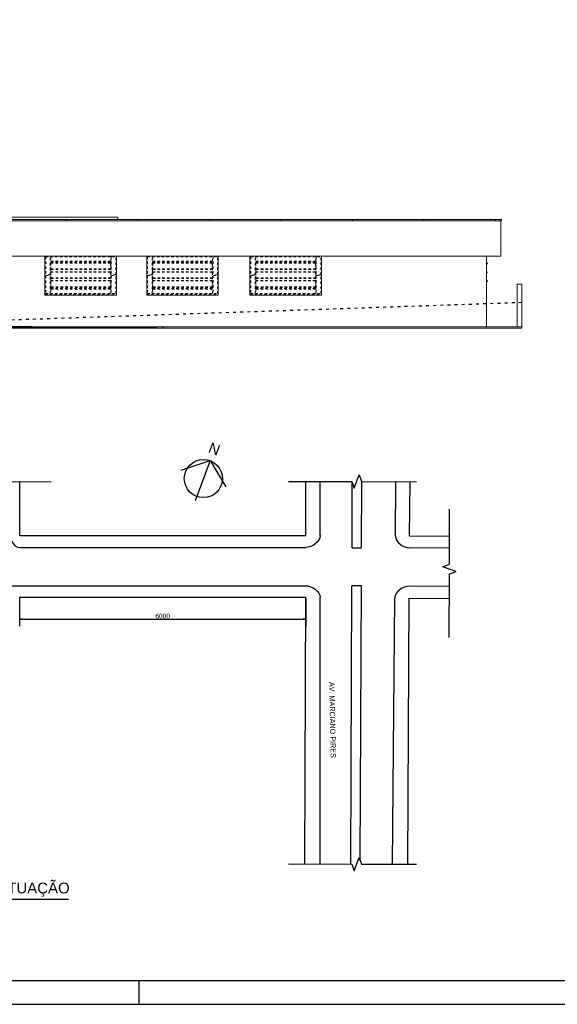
# Model space of a CAD drawing. Header units: millimetres. Extents: x -109 to 627, y -178 to 173.
# Tile 171 of 178: x 339 to 362, y 0 to 41. Entities that reach past the tile are written whole.
import ezdxf
from ezdxf.enums import TextEntityAlignment as Align

# ---------------------------------------------------------------- set-up
doc = ezdxf.new("R2010")
doc.units = ezdxf.units.MM
for name, pattern in [('ACAD_ISO03W100', [30, 12, -18]), ('C5', [60, 50, -5, 0, -5]), ('Traço Curto', [0.00153, 0.001, -0.00053]), ('TRAÇO-2PTOS_P', [0.625, 0.25, -0.125, 0, -0.125, 0, -0.125])]:
    doc.linetypes.add(name, pattern=pattern)
for name, color, linetype in [('252', 252, 'Continuous'), ('A-01', 1, 'Continuous'), ('ARQ-EXO-1_100', 251, 'C5'), ('LOTE', 2, 'Continuous')]:
    doc.layers.add(name, color=color, linetype=linetype)
for name, color, linetype, lineweight in [('ARQ - ESTRUTURA_VIGA', 3, 'Continuous', 15), ('ARQ - JANELA', 2, 'Traço Curto', 5), ('ARQ - PAREDE VISTA', 4, 'Continuous', 9), ('ARQ - PISO', 9, 'Continuous', 5), ('O - COTA', 221, 'Continuous', 20), ('PG', 3, 'Continuous', 0)]:
    doc.layers.add(name, color=color, linetype=linetype, lineweight=lineweight)
doc.styles.add('FORMATO', font='technic_.ttf')
doc.styles.add('GULIM', font='Gulim.ttf')
doc.styles.get("Standard").update_dxf_attribs({"font": 'arial.ttf'})
doc.dimstyles.new('GULIM-500', dxfattribs={"dimtxt": 0.2, "dimasz": 0.1, "dimexe": 0.3, "dimexo": 0, "dimgap": 0.025, "dimtad": 1, "dimdec": 1, "dimlfac": 500, "dimzin": 12, "dimdsep": 46, "dimtxsty": 'GULIM', "dimblk": 'OPEN30', "dimcen": 0, "dimclrd": 152, "dimclre": 152, "dimclrt": 152, "dimaunit": 1, "dimadec": 0, "dimazin": 0, "dimtfac": 1.875, "dimtdec": 1, "dimtmove": 2, "dimatfit": 3, "dimldrblk": 'OPEN30', "dimfxl": 0, "dimtolj": 1, "dimtzin": 12, "dimlwd": -1, "dimarcsym": 0})

# ---------------------------------------------------------------- blocks, each defined once
blk = doc.blocks.new('_Open30')
at = {"color": 0, "linetype": 'ByBlock', "lineweight": -2}
for p, q in [((-1, 0.27), (0, 0)), ((0, 0), (-1, -0.27)), ((0, 0), (-1, 0))]:
    blk.add_line(p, q, dxfattribs=at)
blk = doc.blocks.new('*D536')
at = {"color": 152, "lineweight": -2, "transparency": 16777216}
for p, q in [((339.403, 17.044), (339.403, 15.842)), ((351.403, 17.044), (351.403, 15.842))]:
    blk.add_line(p, q, dxfattribs=at)
at = {"color": 152, "transparency": 16777216}
blk.add_line((339.503, 16.142), (351.303, 16.142), dxfattribs=at)
at = {"layer": 'Defpoints', "color": 0, "transparency": 16777216}
for p in [(339.403, 17.044), (351.403, 17.044), (351.403, 16.142)]:
    blk.add_point(p, dxfattribs=at)
at = {"color": 152, "transparency": 16777216, "xscale": 0.1, "yscale": 0.1, "zscale": 0.1, "rotation": 180}
blk.add_blockref('_Open30', (339.403, 16.142), dxfattribs=at)
at = {"color": 152, "transparency": 16777216, "xscale": 0.1, "yscale": 0.1, "zscale": 0.1}
blk.add_blockref('_Open30', (351.403, 16.142), dxfattribs=at)
at = {"color": 152, "transparency": 16777216, "insert": (345.403, 16.269), "char_height": 0.2, "attachment_point": 5, "style": 'GULIM'}
blk.add_mtext('\\A1;6000', dxfattribs=at)
blk = doc.blocks.new('out_ifc-2-Elevação 3 - a')
at = {"layer": 'ARQ - ESTRUTURA_VIGA', "color": 253}
for p, q in [((-23.527, 4.375), (-26.527, 4.375)), ((-26.527, 4.325), (-26.527, 4.375)), ((-23.527, 4.325), (-26.527, 4.325)), ((-23.527, 4.375), (-23.527, 4.325)), ((-23.527, 4.325), (-23.527, 4.375)), ((-23.527, 4.375), (-20.527, 4.375)), ((-23.527, 4.325), (-20.527, 4.325)), ((-20.527, 4.325), (-20.527, 4.375)), ((-20.527, 4.325), (-20.527, 4.375)), ((-20.527, 4.375), (-17.527, 4.375)), ((-20.527, 4.325), (-17.527, 4.325)), ((-17.527, 4.325), (-17.527, 4.375)), ((-17.527, 4.325), (-17.527, 4.375)), ((-17.527, 4.375), (-14.527, 4.375)), ((-17.527, 4.325), (-14.527, 4.325)), ((-14.527, 4.325), (-14.527, 4.375)), ((-14.527, 4.325), (-14.527, 4.375)), ((-14.527, 4.375), (-11.527, 4.375)), ((-14.527, 4.325), (-11.527, 4.325)), ((-11.527, 4.325), (-11.527, 4.375)), ((-11.527, 4.325), (-11.527, 4.375)), ((-11.527, 4.375), (-8.527, 4.375)), ((-11.527, 4.325), (-8.527, 4.325)), ((-8.527, 4.325), (-8.527, 4.375)), ((-8.527, 4.325), (-8.527, 4.375)), ((-8.527, 4.375), (-5.527, 4.375)), ((-8.527, 4.325), (-5.527, 4.325)), ((-5.527, 4.325), (-5.527, 4.375)), ((-5.527, 4.375), (-2.527, 4.375)), ((-5.527, 4.325), (-5.527, 4.375)), ((-5.527, 4.325), (-2.527, 4.325)), ((-2.527, 4.325), (-2.527, 4.375)), ((-2.527, 4.375), (-2.277, 4.375)), ((-2.527, 4.325), (-2.527, 4.375)), ((-2.527, 4.325), (-2.277, 4.325)), ((-2.277, 4.325), (-2.277, 4.375))]:
    blk.add_line(p, q, dxfattribs=at)
blk = doc.blocks.new('JANELA BASCULANTE PRÁTICA DE REVIT - JANELA AÇO E VIDRO BASCULANTE 300X150-6338859-Elevação 3 - a')
at = {"layer": 'ARQ - JANELA', "color": 253}
for p, q in [((-2.902, 2.538), (-2.881, 2.559)), ((-2.86, 2.538), (-2.902, 2.496)), ((-2.881, 2.559), (-2.86, 2.538)), ((-2.902, 2.165), (-2.881, 2.186)), ((-2.86, 2.165), (-2.902, 2.122)), ((-2.881, 2.186), (-2.86, 2.165)), ((-2.902, 1.791), (-2.881, 1.813)), ((-2.86, 1.791), (-2.902, 1.749)), ((-2.881, 1.813), (-2.86, 1.791))]:
    blk.add_line(p, q, dxfattribs=at)
blk = doc.blocks.new('JANELA BASCULANTE PRÁTICA DE REVIT - JANELA AÇO E VIDRO BASCULANTE 300X150-V4-Elevação 3 - a')
at = {"layer": 'ARQ - JANELA'}
for p, q in [((-12.792, 2.813), (-9.852, 2.813)), ((-12.792, 2.813), (-12.792, 1.273)), ((-12.602, 2.053), (-12.602, 2.813)), ((-12.582, 2.813), (-12.582, 2.623)), ((-10.062, 2.623), (-12.582, 2.623)), ((-12.582, 2.603), (-12.582, 2.423)), ((-12.582, 2.603), (-10.062, 2.603)), ((-12.582, 2.559), (-10.062, 2.559)), ((-12.572, 2.552), (-12.572, 2.302)), ((-10.072, 2.552), (-12.572, 2.552)), ((-12.572, 2.545), (-10.072, 2.545)), ((-10.072, 2.552), (-10.072, 2.302)), ((-10.062, 2.623), (-10.062, 2.813)), ((-10.062, 2.423), (-10.062, 2.603)), ((-10.042, 2.813), (-10.042, 2.053)), ((-9.852, 1.273), (-9.852, 2.813)), ((-12.582, 2.295), (-12.582, 2.423)), ((-12.582, 2.295), (-12.582, 2.274)), ((-10.062, 2.295), (-12.582, 2.295)), ((-10.062, 2.274), (-12.582, 2.274)), ((-12.582, 2.274), (-12.582, 2.05)), ((-12.582, 2.186), (-10.062, 2.186)), ((-12.572, 2.302), (-10.072, 2.302)), ((-12.572, 2.179), (-12.572, 1.929)), ((-10.072, 2.179), (-12.572, 2.179)), ((-12.572, 2.172), (-10.072, 2.172)), ((-10.072, 2.179), (-10.072, 1.929)), ((-10.062, 2.295), (-10.062, 2.423)), ((-10.062, 2.274), (-10.062, 2.295)), ((-10.062, 2.05), (-10.062, 2.274)), ((-12.602, 2.053), (-12.792, 2.053)), ((-12.792, 2.033), (-12.602, 2.033)), ((-12.602, 1.273), (-12.602, 2.033)), ((-12.582, 1.922), (-12.582, 2.05)), ((-12.582, 1.922), (-12.582, 1.901)), ((-10.062, 1.922), (-12.582, 1.922)), ((-10.062, 1.901), (-12.582, 1.901)), ((-12.582, 1.901), (-12.582, 1.676)), ((-12.582, 1.813), (-10.062, 1.813)), ((-12.582, 1.549), (-12.582, 1.676)), ((-12.572, 1.929), (-10.072, 1.929)), ((-12.572, 1.806), (-12.572, 1.556)), ((-10.072, 1.806), (-12.572, 1.806)), ((-12.572, 1.799), (-10.072, 1.799)), ((-10.072, 1.806), (-10.072, 1.556)), ((-10.062, 1.922), (-10.062, 2.05)), ((-10.062, 1.901), (-10.062, 1.922)), ((-10.062, 1.676), (-10.062, 1.901)), ((-10.062, 1.549), (-10.062, 1.676)), ((-9.852, 2.053), (-10.042, 2.053)), ((-10.042, 2.033), (-10.042, 1.273)), ((-10.042, 2.033), (-9.852, 2.033)), ((-12.822, 1.243), (-9.822, 1.243)), ((-12.792, 1.273), (-9.852, 1.273)), ((-12.582, 1.549), (-12.582, 1.528)), ((-10.062, 1.549), (-12.582, 1.549)), ((-10.062, 1.528), (-12.582, 1.528)), ((-12.582, 1.528), (-12.582, 1.483)), ((-12.582, 1.483), (-10.062, 1.483)), ((-12.582, 1.463), (-12.582, 1.273)), ((-10.062, 1.463), (-12.582, 1.463)), ((-12.572, 1.556), (-10.072, 1.556)), ((-10.062, 1.528), (-10.062, 1.549)), ((-10.062, 1.483), (-10.062, 1.528)), ((-10.062, 1.273), (-10.062, 1.463))]:
    blk.add_line(p, q, dxfattribs=at)
blk = doc.blocks.new('JANELA BASCULANTE PRÁTICA DE REVIT - JANELA AÇO E VIDRO BASCULANTE 300X150-V5-Elevação 3 - a')
at = {"layer": 'ARQ - JANELA'}
for p, q in [((-17.122, 2.813), (-14.182, 2.813)), ((-17.122, 2.813), (-17.122, 1.273)), ((-16.932, 2.053), (-16.932, 2.813)), ((-16.912, 2.813), (-16.912, 2.623)), ((-14.392, 2.623), (-16.912, 2.623)), ((-16.912, 2.603), (-16.912, 2.423)), ((-16.912, 2.603), (-14.392, 2.603)), ((-16.912, 2.559), (-14.392, 2.559)), ((-16.902, 2.552), (-16.902, 2.302)), ((-14.402, 2.552), (-16.902, 2.552)), ((-16.902, 2.545), (-14.402, 2.545)), ((-14.402, 2.552), (-14.402, 2.302)), ((-14.392, 2.623), (-14.392, 2.813)), ((-14.392, 2.423), (-14.392, 2.603)), ((-14.372, 2.813), (-14.372, 2.053)), ((-14.182, 1.273), (-14.182, 2.813)), ((-16.912, 2.295), (-16.912, 2.423)), ((-16.912, 2.295), (-16.912, 2.274)), ((-14.392, 2.295), (-16.912, 2.295)), ((-14.392, 2.274), (-16.912, 2.274)), ((-16.912, 2.274), (-16.912, 2.05)), ((-16.912, 2.186), (-14.392, 2.186)), ((-16.902, 2.302), (-14.402, 2.302)), ((-16.902, 2.179), (-16.902, 1.929)), ((-14.402, 2.179), (-16.902, 2.179)), ((-16.902, 2.172), (-14.402, 2.172)), ((-14.402, 2.179), (-14.402, 1.929)), ((-14.392, 2.295), (-14.392, 2.423)), ((-14.392, 2.274), (-14.392, 2.295)), ((-14.392, 2.05), (-14.392, 2.274)), ((-16.932, 2.053), (-17.122, 2.053)), ((-17.122, 2.033), (-16.932, 2.033)), ((-16.932, 1.273), (-16.932, 2.033)), ((-16.912, 1.922), (-16.912, 2.05)), ((-16.912, 1.922), (-16.912, 1.901)), ((-14.392, 1.922), (-16.912, 1.922)), ((-14.392, 1.901), (-16.912, 1.901)), ((-16.912, 1.901), (-16.912, 1.676)), ((-16.912, 1.813), (-14.392, 1.813)), ((-16.912, 1.549), (-16.912, 1.676)), ((-16.902, 1.929), (-14.402, 1.929)), ((-16.902, 1.806), (-16.902, 1.556)), ((-14.402, 1.806), (-16.902, 1.806)), ((-16.902, 1.799), (-14.402, 1.799)), ((-14.402, 1.806), (-14.402, 1.556)), ((-14.392, 1.922), (-14.392, 2.05)), ((-14.392, 1.901), (-14.392, 1.922)), ((-14.392, 1.676), (-14.392, 1.901)), ((-14.392, 1.549), (-14.392, 1.676)), ((-14.182, 2.053), (-14.372, 2.053)), ((-14.372, 2.033), (-14.372, 1.273)), ((-14.372, 2.033), (-14.182, 2.033)), ((-17.152, 1.243), (-14.152, 1.243)), ((-17.122, 1.273), (-14.182, 1.273)), ((-16.912, 1.549), (-16.912, 1.528)), ((-14.392, 1.549), (-16.912, 1.549)), ((-14.392, 1.528), (-16.912, 1.528)), ((-16.912, 1.528), (-16.912, 1.483)), ((-16.912, 1.483), (-14.392, 1.483)), ((-16.912, 1.463), (-16.912, 1.273)), ((-14.392, 1.463), (-16.912, 1.463)), ((-16.902, 1.556), (-14.402, 1.556)), ((-14.392, 1.528), (-14.392, 1.549)), ((-14.392, 1.483), (-14.392, 1.528)), ((-14.392, 1.273), (-14.392, 1.463))]:
    blk.add_line(p, q, dxfattribs=at)
blk = doc.blocks.new('JANELA BASCULANTE PRÁTICA DE REVIT - JANELA AÇO E VIDRO BASCULANTE 300X150-V6-Elevação 3 - a')
at = {"layer": 'ARQ - JANELA'}
for p, q in [((-21.422, 1.243), (-21.422, 2.843)), ((-21.392, 2.813), (-18.452, 2.813)), ((-21.392, 2.813), (-21.392, 1.273)), ((-21.202, 2.053), (-21.202, 2.813)), ((-21.182, 2.813), (-21.182, 2.623)), ((-18.662, 2.623), (-21.182, 2.623)), ((-21.182, 2.603), (-21.182, 2.423)), ((-21.182, 2.603), (-18.662, 2.603)), ((-21.182, 2.559), (-18.662, 2.559)), ((-21.172, 2.552), (-21.172, 2.302)), ((-18.672, 2.552), (-21.172, 2.552)), ((-21.172, 2.545), (-18.672, 2.545)), ((-18.672, 2.552), (-18.672, 2.302)), ((-18.662, 2.623), (-18.662, 2.813)), ((-18.662, 2.423), (-18.662, 2.603)), ((-18.642, 2.813), (-18.642, 2.053)), ((-18.452, 1.273), (-18.452, 2.813)), ((-21.182, 2.295), (-21.182, 2.423)), ((-21.182, 2.295), (-21.182, 2.274)), ((-18.662, 2.295), (-21.182, 2.295)), ((-18.662, 2.274), (-21.182, 2.274)), ((-21.182, 2.274), (-21.182, 2.05)), ((-21.182, 2.186), (-18.662, 2.186)), ((-21.172, 2.302), (-18.672, 2.302)), ((-21.172, 2.179), (-21.172, 1.929)), ((-18.672, 2.179), (-21.172, 2.179)), ((-21.172, 2.172), (-18.672, 2.172)), ((-18.672, 2.179), (-18.672, 1.929)), ((-18.662, 2.295), (-18.662, 2.423)), ((-18.662, 2.274), (-18.662, 2.295)), ((-18.662, 2.05), (-18.662, 2.274)), ((-21.202, 2.053), (-21.392, 2.053)), ((-21.392, 2.033), (-21.202, 2.033)), ((-21.202, 1.273), (-21.202, 2.033)), ((-21.182, 1.922), (-21.182, 2.05)), ((-21.182, 1.922), (-21.182, 1.901)), ((-18.662, 1.922), (-21.182, 1.922)), ((-18.662, 1.901), (-21.182, 1.901)), ((-21.182, 1.901), (-21.182, 1.676)), ((-21.182, 1.813), (-18.662, 1.813)), ((-21.182, 1.549), (-21.182, 1.676)), ((-21.172, 1.929), (-18.672, 1.929)), ((-21.172, 1.806), (-21.172, 1.556)), ((-18.672, 1.806), (-21.172, 1.806)), ((-21.172, 1.799), (-18.672, 1.799)), ((-18.672, 1.806), (-18.672, 1.556)), ((-18.662, 1.922), (-18.662, 2.05)), ((-18.662, 1.901), (-18.662, 1.922)), ((-18.662, 1.676), (-18.662, 1.901)), ((-18.662, 1.549), (-18.662, 1.676)), ((-18.452, 2.053), (-18.642, 2.053)), ((-18.642, 2.033), (-18.642, 1.273)), ((-18.642, 2.033), (-18.452, 2.033)), ((-21.422, 1.243), (-18.422, 1.243)), ((-21.422, 1.243), (-21.422, 1.203)), ((-21.392, 1.273), (-18.452, 1.273)), ((-21.182, 1.549), (-21.182, 1.528)), ((-18.662, 1.549), (-21.182, 1.549)), ((-18.662, 1.528), (-21.182, 1.528)), ((-21.182, 1.528), (-21.182, 1.483)), ((-21.182, 1.483), (-18.662, 1.483)), ((-21.182, 1.463), (-21.182, 1.273)), ((-18.662, 1.463), (-21.182, 1.463)), ((-21.172, 1.556), (-18.672, 1.556)), ((-18.662, 1.528), (-18.662, 1.549)), ((-18.662, 1.483), (-18.662, 1.528)), ((-18.662, 1.273), (-18.662, 1.463))]:
    blk.add_line(p, q, dxfattribs=at)

msp = doc.modelspace()

# ---------------------------------------------------------------- linework, layer by layer
at = {"color": 1, "linetype": 'ACAD_ISO03W100', "ltscale": 0.01}
msp.add_line((360.47078, 29.40664), (329.16747, 28.33664), dxfattribs=at)
at = {"color": 2}
for p, q in [((347.39009, 22.78453), (346.76005, 21.0984)), ((334.36314, 4.40018), (341.45515, 4.40018))]:
    msp.add_line(p, q, dxfattribs=at)
at = {"color": 1}
msp.add_line((344.40715, 1), (344.40715, 0), dxfattribs=at)
at = {"color": 2}
msp.add_lwpolyline([(249.40715, 0), (399.90715, 0), (399.90715, 89.1), (249.40715, 89.1)], close=True, dxfattribs=at)
at = {"color": 6}
msp.add_lwpolyline([(251.90715, 1), (398.90715, 1), (398.90715, 88.1), (251.90715, 88.1)], close=True, dxfattribs=at)
msp.add_lwpolyline([(346.17333, 22.38516), (347.39009, 22.78453), (348.04681, 21.68512)])
at = {"color": 2, "linetype": 'Continuous'}
for points in [[(335.34129, 21.91576), (338.00959, 21.90894), (338.10937, 21.63411), (338.3098, 22.18345), (338.40959, 21.90863), (340.7234, 21.90181)], [(350.67528, 21.91576), (353.34358, 21.90894), (353.44336, 21.63411), (353.64379, 22.18345), (353.74358, 21.90863), (356.05739, 21.90181)], [(357.42884, 15.37222), (357.43566, 18.04052), (357.71049, 18.14031), (357.16115, 18.34073), (357.43597, 18.44052), (357.4428, 20.75433)], [(350.67528, 5.88058), (353.34358, 5.87376), (353.44336, 5.59893), (353.64379, 6.14828), (353.74358, 5.87345), (356.05739, 5.86663)]]:
    msp.add_lwpolyline(points, dxfattribs=at)
at = {"color": 2}
msp.add_circle((347.11007, 22.03514), 0.8, dxfattribs=at)
at = {"layer": '252', "linetype": 'ByBlock'}
msp.add_line((339.92653, 28.39675), (336.96092, 28.39664), dxfattribs=at)
at = {"layer": 'A-01', "color": 5}
for p, q in [((335.57873, 28.39664), (344.30373, 28.39664)), ((341.62885, 28.39664), (345.16111, 28.39664))]:
    msp.add_line(p, q, dxfattribs=at)
at = {"layer": 'ARQ - PAREDE VISTA', "color": 4}
for p, q in [((359.58615, 31.35828), (359.58615, 32.83968)), ((335.38615, 31.35828), (359.58615, 31.35828)), ((360.28078, 30.17828), (360.28078, 28.39664)), ((360.47078, 30.17828), (360.28078, 30.17828)), ((360.47078, 28.33664), (360.47078, 30.17828))]:
    msp.add_line(p, q, dxfattribs=at)
at = {"layer": 'ARQ - PAREDE VISTA'}
for p, q in [((340.46599, 30.17828), (340.46599, 31.35828)), ((343.46615, 31.35828), (343.46615, 30.17828)), ((344.73615, 30.17828), (344.73615, 31.35828)), ((347.73614, 31.35828), (347.73614, 30.17828)), ((349.06614, 30.17828), (349.06614, 31.35828)), ((352.06614, 31.35828), (352.06614, 30.17828)), ((358.98615, 31.35828), (358.98615, 28.40828)), ((340.46567, 29.71828), (340.46567, 30.17828)), ((343.46613, 30.17828), (343.46613, 29.71828)), ((344.73613, 29.71828), (344.73613, 30.17828)), ((347.73617, 30.17828), (347.73617, 29.71828)), ((349.06617, 29.71828), (349.06617, 30.17828)), ((352.06614, 30.17828), (352.06614, 29.71828)), ((343.46613, 29.71828), (340.46567, 29.71828)), ((347.73617, 29.71828), (344.73613, 29.71828)), ((352.06614, 29.71828), (349.06617, 29.71828))]:
    msp.add_line(p, q, dxfattribs=at)
at = {"layer": 'ARQ - PISO', "color": 4}
for p, q in [((360.28078, 28.39664), (266.94472, 28.39664)), ((266.94472, 28.33664), (360.47078, 28.33664)), ((360.47078, 28.39664), (335.40005, 28.39664))]:
    msp.add_line(p, q, dxfattribs=at)
at = {"layer": 'ARQ-EXO-1_100', "color": 252, "linetype": 'TRAÇO-2PTOS_P', "ltscale": 100}
for p, q in [((335.57873, 28.39664), (345.12722, 28.39664)), ((341.62885, 28.39664), (345.16111, 28.39664)), ((345.40449, 28.39664), (345.45628, 28.39664))]:
    msp.add_line(p, q, dxfattribs=at)
at = {"layer": 'LOTE'}
for p, q in [((339.40608, 19.64426), (339.41541, 21.90566)), ((351.40617, 19.64426), (351.40617, 21.91389)), ((352.00617, 19.64426), (352.00617, 21.91236)), ((353.7464, 19.13208), (353.75786, 21.90859)), ((355.16482, 19.63123), (355.18357, 21.90438)), ((355.7648, 19.62628), (355.78358, 21.90261)), ((353.34641, 19.13366), (353.35769, 21.87005)), ((339.40608, 19.64426), (351.40617, 19.64426)), ((357.43943, 19.61247), (355.7648, 19.62628)), ((339.40608, 19.14426), (351.40617, 19.14426)), ((353.34641, 19.13366), (353.7464, 19.13208)), ((357.43796, 19.11246), (355.76067, 19.1263)), ((317.4987, 17.54427), (351.40617, 17.54427)), ((353.29171, 5.87389), (353.33981, 17.5344)), ((353.73981, 17.53286), (353.33981, 17.5344)), ((353.69229, 6.01469), (353.73981, 17.53286)), ((357.43431, 17.51244), (355.74747, 17.52636)), ((351.40316, 17.04427), (339.40341, 17.04427)), ((351.36906, 5.87881), (351.40316, 17.04427)), ((351.40316, 17.04427), (351.40316, 17.04427)), ((352.00617, 5.87718), (352.00617, 17.04427)), ((355.05128, 5.86959), (355.14337, 17.03133)), ((355.68838, 5.86772), (355.74636, 17.02635)), ((355.74636, 17.02635), (357.43304, 17.01244)), ((355.74636, 17.02635), (355.74636, 17.02635))]:
    msp.add_line(p, q, dxfattribs=at)
for points in [[(339.00608, 19.64591), (339.0052, 19.43205), (339.19221, 19.14426), (339.40608, 19.14426)], [(352.00617, 19.64426), (352.00617, 19.38392), (351.66651, 19.14426), (351.40617, 19.14426)], [(355.16482, 19.63123), (355.16267, 19.3709), (355.50034, 19.12845), (355.76067, 19.1263)], [(351.40617, 17.54427), (351.66651, 17.54427), (352.00617, 17.30461), (352.00617, 17.04427)], [(355.74747, 17.52636), (355.48714, 17.52851), (355.14551, 17.29166), (355.14337, 17.03133)]]:
    msp.add_open_spline(points, degree=3, dxfattribs=at)
at = {"layer": 'O - COTA'}
msp.add_line((345.40881, 28.42579), (345.40449, 28.42579), dxfattribs=at)
at = {"layer": 'PG', "linetype": 'ByBlock'}
for p, q in [((335.36115, 32.99157), (343.5295, 32.99157)), ((343.5295, 32.99157), (343.5295, 32.88968))]:
    msp.add_line(p, q, dxfattribs=at)

# ---------------------------------------------------------------- block references
at = {"color": 4}
msp.add_blockref('out_ifc-2-Elevação 3 - a', (361.8885, 28.51484), dxfattribs=at)
at = {"layer": 'ARQ - JANELA'}
for name in ['JANELA BASCULANTE PRÁTICA DE REVIT - JANELA AÇO E VIDRO BASCULANTE 300X150-V6-Elevação 3 - a', 'JANELA BASCULANTE PRÁTICA DE REVIT - JANELA AÇO E VIDRO BASCULANTE 300X150-V5-Elevação 3 - a', 'JANELA BASCULANTE PRÁTICA DE REVIT - JANELA AÇO E VIDRO BASCULANTE 300X150-V4-Elevação 3 - a', 'JANELA BASCULANTE PRÁTICA DE REVIT - JANELA AÇO E VIDRO BASCULANTE 300X150-6338859-Elevação 3 - a']:
    msp.add_blockref(name, (361.8885, 28.51484), dxfattribs=at)

# ---------------------------------------------------------------- texts
at = {"color": 6}
msp.add_text('N', height=0.45, rotation=339.511241, dxfattribs=at).set_placement((347.4951, 23.06556), align=Align.CENTER)
msp.add_text('PLANTA DE SITUAÇÃO', height=0.45, dxfattribs=at).set_placement((334.62224, 4.64899))
at = {"color": 3, "insert": (352.52772, 11.91952), "char_height": 0.2, "width": 7.2096341, "attachment_point": 5, "rotation": 271.177121, "style": 'FORMATO'}
msp.add_mtext('{\\H1.1x;AV. MARCIANO PIRES}', dxfattribs=at)

# ---------------------------------------------------------------- dimensions: what is measured, and where the dimension line sits
dim = msp.add_aligned_dim(p1=(339.40341, 17.04427), p2=(351.40332, 17.04427), distance=-0.90249, dimstyle='GULIM-500')
dim.commit()
dim.dimension.update_dxf_attribs({"geometry": '*D536', "text_midpoint": (345.40337, 16.26931)})

doc.saveas('drawing.dxf')
